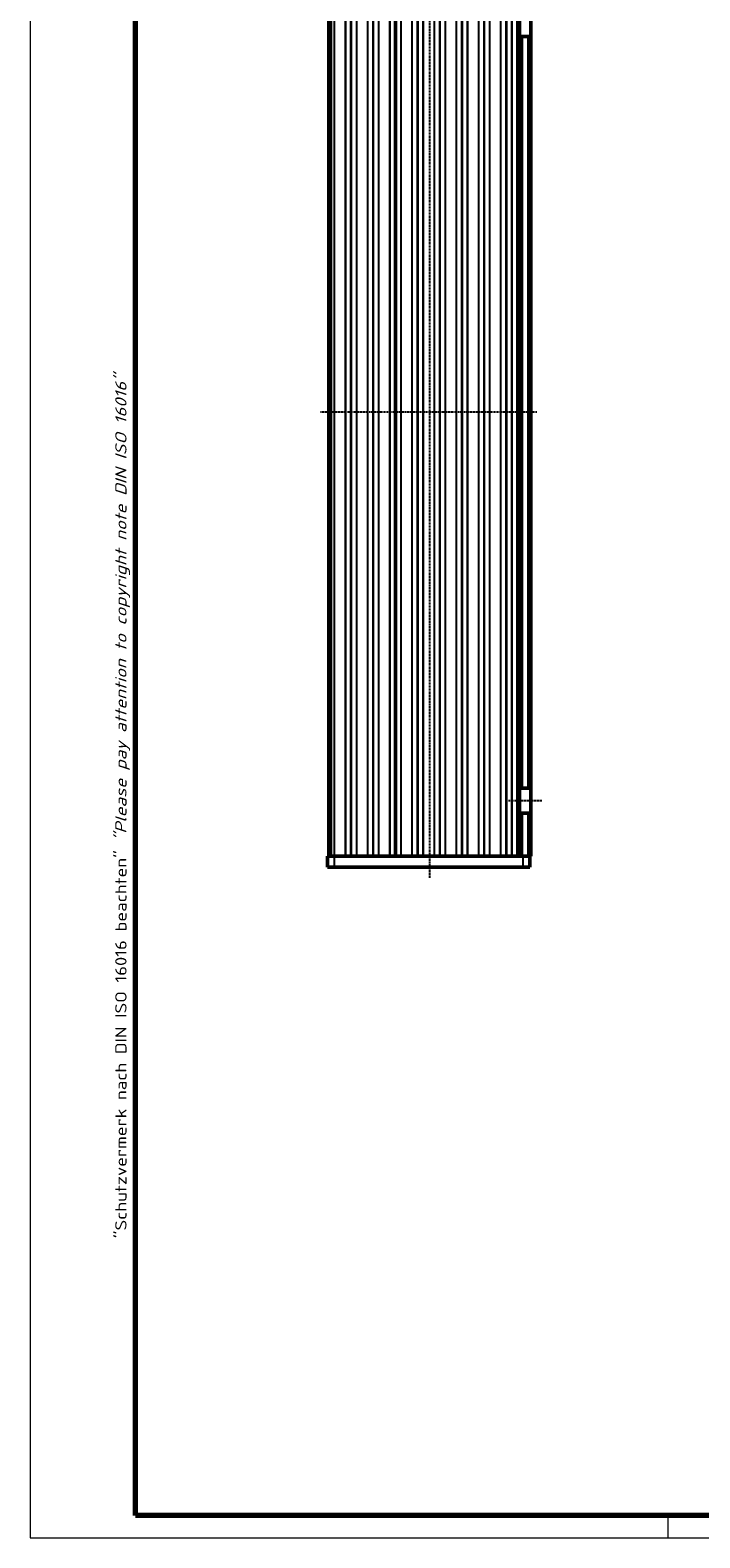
# Model space of a CAD drawing. Header units: millimetres. Extents: x 1 to 593, y 1 to 419.
# Tile 1 of 6: x 1 to 122, y 1 to 273. Entities that reach past the tile are written whole.
import ezdxf

# ---------------------------------------------------------------- set-up
doc = ezdxf.new("R2010")
doc.units = ezdxf.units.MM
doc.linetypes.add('CHAIN', pattern=[0.3543, 0.2362, -0.0295, 0.0591, -0.0295])
doc.linetypes.add('DASH_DOT', pattern=[0.37, 0.24, -0.06, 0.01, -0.06])
doc.layers.get('0').update_dxf_attribs({"lineweight": 25})
for name, color, linetype, lineweight in [('Mittellinie (ISO)', 1, 'DASH_DOT', 25), ('Rahmen (ISO)', 7, 'Continuous', 70), ('Sichtbar (ISO)', 7, 'Continuous', 50), ('Sichtbar schmal (ISO)', 1, 'Continuous', 25)]:
    doc.layers.add(name, color=color, linetype=linetype, lineweight=lineweight)
doc.styles.add('Notiztext (DIN)', font='isocpeur.ttf', dxfattribs={"width": 1.1})

# ---------------------------------------------------------------- blocks, each defined once
blk = doc.blocks.new('Ränder Bopla-A2-Rahmen')
at = {"layer": 'Rahmen (ISO)', "color": 1, "lineweight": 18}
for p, q in [((1, 419), (1, 1)), ((116, 5), (116, 1)), ((1, 1), (593, 1))]:
    blk.add_line(p, q, dxfattribs=at)
at = {"layer": 'Rahmen (ISO)', "color": 91, "lineweight": 70}
for p, q in [((20, 5), (20, 415)), ((589, 5), (20, 5))]:
    blk.add_line(p, q, dxfattribs=at)
at = {"layer": 'Rahmen (ISO)', "color": 1, "insert": (19, 55), "char_height": 2.03, "width": 162.684, "attachment_point": 7, "rotation": 90, "style": 'Notiztext (DIN)'}
blk.add_mtext('\\fISOCPEUR|b0|i0;\\W1.20;\\H2.0300;"Schutzvermerk nach DIN ISO 16016 beachten" \\fISOCPEUR|b0|i1;\\W1.20;\\H2.0300;"Please pay attention to copyright note DIN ISO 16016"', dxfattribs=at)

msp = doc.modelspace()

# ---------------------------------------------------------------- linework, layer by layer
at = {"layer": 'Mittellinie (ISO)', "linetype": 'CHAIN'}
for p, q in [((73.0784472, 119.9523041), (73.0784472, 287.0131518)), ((92.3784472, 203.8672441), (53.3784472, 203.8672441)), ((87.2784472, 133.8672441), (93.2784472, 133.8672441))]:
    msp.add_line(p, q, dxfattribs=at)
at = {"layer": 'Sichtbar (ISO)'}
for p, q in [((54.8784472, 283.8672441), (54.8784472, 123.8672441)), ((55.188792, 123.8672441), (55.188792, 283.8672441)), ((66.8784472, 123.8672441), (66.8784472, 283.8672441)), ((66.8784472, 283.8672441), (66.8784472, 123.8672441)), ((89.2784472, 271.6172441), (89.2784472, 276.1172441)), ((91.2784472, 276.1172441), (91.2784472, 271.6172441)), ((89.2784472, 271.6172441), (89.2784472, 136.1172441)), ((89.2784472, 271.6172441), (89.7784472, 271.6172441)), ((90.7784472, 271.6172441), (89.7784472, 271.6172441)), ((90.7784472, 271.6172441), (91.2784472, 271.6172441)), ((91.2784472, 136.1172441), (91.2784472, 271.6172441)), ((89.2784472, 131.6172441), (89.2784472, 136.1172441)), ((89.7784472, 136.1172441), (89.2784472, 136.1172441)), ((89.7784472, 136.1172441), (90.7784472, 136.1172441)), ((91.2784472, 136.1172441), (90.7784472, 136.1172441)), ((91.2784472, 136.1172441), (91.2784472, 131.6172441)), ((89.2784472, 131.6172441), (89.7784472, 131.6172441)), ((89.2784472, 131.6172441), (89.2784472, 123.8672441)), ((90.7784472, 131.6172441), (89.7784472, 131.6172441)), ((90.7784472, 131.6172441), (91.2784472, 131.6172441)), ((91.2784472, 123.8672441), (91.2784472, 131.6172441)), ((54.6284472, 123.8672441), (55.8784472, 123.8672441)), ((54.6284472, 123.8672441), (54.6284472, 121.8672441)), ((89.2114599, 123.8672441), (55.8784472, 123.8672441)), ((89.2114599, 123.8672441), (89.2784472, 123.8672441)), ((89.7784472, 123.8672441), (89.2784472, 123.8672441)), ((90.7784472, 123.8672441), (89.7784472, 123.8672441)), ((91.2784472, 123.8672441), (90.7784472, 123.8672441)), ((91.1284472, 121.8672441), (91.1284472, 123.8672441)), ((55.8784472, 121.8672441), (54.6284472, 121.8672441)), ((55.8784472, 121.8672441), (89.8784472, 121.8672441)), ((91.1284472, 121.8672441), (89.8784472, 121.8672441))]:
    msp.add_line(p, q, dxfattribs=at)
at = {"layer": 'Sichtbar schmal (ISO)'}
for p, q in [((55.8426855, 283.8672441), (55.8426855, 123.8672441)), ((55.9169637, 123.8672441), (55.9169637, 283.8672441)), ((57.8399307, 283.8672441), (57.8399307, 123.8672441)), ((57.9142088, 123.8672441), (57.9142088, 283.8672441)), ((58.804169, 283.8672441), (58.804169, 123.8672441)), ((58.9527253, 123.8672441), (58.9527253, 283.8672441)), ((59.8426855, 283.8672441), (59.8426855, 123.8672441)), ((59.9169637, 123.8672441), (59.9169637, 283.8672441)), ((61.8399307, 283.8672441), (61.8399307, 123.8672441)), ((61.9142088, 123.8672441), (61.9142088, 283.8672441)), ((62.804169, 283.8672441), (62.804169, 123.8672441)), ((62.9527253, 123.8672441), (62.9527253, 283.8672441)), ((63.8426855, 283.8672441), (63.8426855, 123.8672441)), ((63.9169637, 123.8672441), (63.9169637, 283.8672441)), ((65.8399307, 283.8672441), (65.8399307, 123.8672441)), ((65.9142088, 123.8672441), (65.9142088, 283.8672441)), ((66.7527253, 283.8672441), (66.7527253, 123.8672441)), ((67.004169, 123.8672441), (67.004169, 283.8672441)), ((67.8426855, 283.8672441), (67.8426855, 123.8672441)), ((67.9169637, 123.8672441), (67.9169637, 283.8672441)), ((69.8399307, 283.8672441), (69.8399307, 123.8672441)), ((69.9142088, 123.8672441), (69.9142088, 283.8672441)), ((70.804169, 283.8672441), (70.804169, 123.8672441)), ((70.9527253, 123.8672441), (70.9527253, 283.8672441)), ((71.8426855, 283.8672441), (71.8426855, 123.8672441)), ((71.9169637, 123.8672441), (71.9169637, 283.8672441)), ((73.8399307, 283.8672441), (73.8399307, 123.8672441)), ((73.9142088, 123.8672441), (73.9142088, 283.8672441)), ((74.804169, 283.8672441), (74.804169, 123.8672441)), ((74.9527253, 123.8672441), (74.9527253, 283.8672441)), ((75.8426855, 283.8672441), (75.8426855, 123.8672441)), ((75.9169637, 123.8672441), (75.9169637, 283.8672441)), ((77.8399307, 283.8672441), (77.8399307, 123.8672441)), ((77.9142088, 123.8672441), (77.9142088, 283.8672441)), ((78.804169, 283.8672441), (78.804169, 123.8672441)), ((78.9527253, 123.8672441), (78.9527253, 283.8672441)), ((79.8426855, 283.8672441), (79.8426855, 123.8672441)), ((79.9169637, 123.8672441), (79.9169637, 283.8672441)), ((81.8399307, 283.8672441), (81.8399307, 123.8672441)), ((81.9142088, 123.8672441), (81.9142088, 283.8672441)), ((82.804169, 283.8672441), (82.804169, 123.8672441)), ((82.9527253, 123.8672441), (82.9527253, 283.8672441)), ((83.8426855, 283.8672441), (83.8426855, 123.8672441)), ((83.9169637, 123.8672441), (83.9169637, 283.8672441)), ((85.8399307, 283.8672441), (85.8399307, 123.8672441)), ((85.9142088, 123.8672441), (85.9142088, 283.8672441)), ((86.804169, 283.8672441), (86.804169, 123.8672441)), ((86.9527253, 123.8672441), (86.9527253, 283.8672441)), ((87.8426855, 283.8672441), (87.8426855, 123.8672441)), ((87.9169637, 123.8672441), (87.9169637, 283.8672441)), ((88.7784472, 283.8672441), (88.7784472, 123.8672441)), ((89.7784472, 136.1172441), (89.7784472, 271.6172441)), ((90.7784472, 271.6172441), (90.7784472, 136.1172441)), ((89.7784472, 123.8672441), (89.7784472, 131.6172441)), ((90.7784472, 131.6172441), (90.7784472, 123.8672441)), ((55.8784472, 121.8672441), (55.8784472, 123.8672441)), ((89.8784472, 123.8672441), (89.8784472, 121.8672441))]:
    msp.add_line(p, q, dxfattribs=at)

# ---------------------------------------------------------------- block references
msp.add_blockref('Ränder Bopla-A2-Rahmen', (0, 0))

doc.saveas('drawing.dxf')
